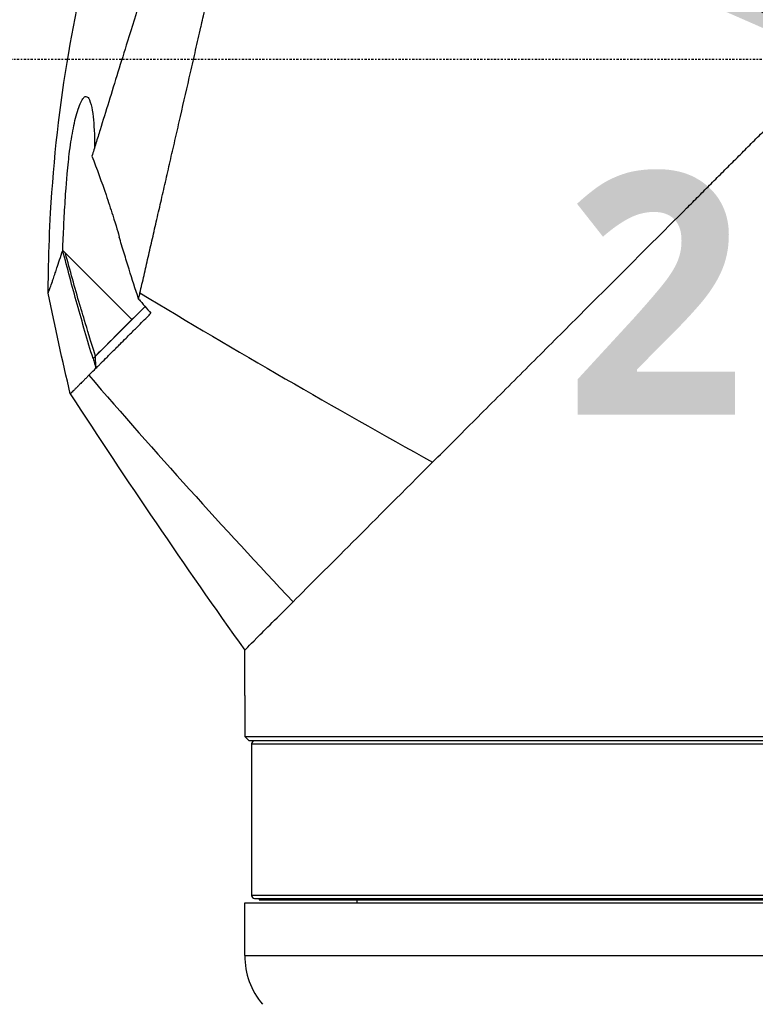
# Model space of a CAD drawing. Header units: millimetres. Extents: x 0 to 3390, y 0 to 1680.
# Tile 104 of 194: x 961 to 1010, y 784 to 849. Entities that reach past the tile are written whole.
import ezdxf

# ---------------------------------------------------------------- set-up
doc = ezdxf.new("R2010")
doc.units = ezdxf.units.MM
doc.header["$LTSCALE"] = 0.2
doc.linetypes.add('CENTER2', pattern=[1.125, 0.75, -0.125, 0.125, -0.125])
doc.layers.add('02_Center Line', color=1, linetype='CENTER2')
doc.layers.add('14_Mark', color=7, linetype='Continuous', true_color=0xe03c31)
doc.styles.add('Rainbow-4.0 Style', font='malgunsl.ttf')
doc.styles.add('Rainbow-5.0 Style', font='malgunsl.ttf')
doc.dimstyles.new('Rainbow-4.0 Style', dxfattribs={"dimtxt": 3.5, "dimasz": 2.5, "dimexe": 1, "dimexo": 1, "dimgap": 1, "dimtad": 1, "dimdsep": 46, "dimtxsty": 'Rainbow-4.0 Style', "dimcen": 0, "dimclrd": 251, "dimclre": 251, "dimclrt": 7, "dimazin": 3, "dimtp": 0.1, "dimtm": 0.1, "dimtfac": 0.61, "dimtmove": 0, "dimatfit": 3, "dimfxl": 1, "dimlwd": -1, "dimlwe": -1, "dimarcsym": 1})

# ---------------------------------------------------------------- blocks, each defined once
blk = doc.blocks.new('A$Cbf9293de')
for p, q in [((-160.88, 425.434), (-160.881, 425.435)), ((-122.7, 425.75), (-122.7, 425.75)), ((-124.2, 424.25), (-124.2, 424.25)), ((-124.95, 423.5), (-124.95, 423.5)), ((-161.614, 422.235), (-161.614, 422.235)), ((-167.991, 418.52), (-163.598, 414.127)), ((-163.598, 414.127), (-166.011, 411.714)), ((-166.011, 411.715), (-166.011, 411.714)), ((-166.011, 411.714), (-166.011, 411.715)), ((-156.15, 389.3), (-156.15, 392.3)), ((-156.15, 389.3), (-156.147, 389.3)), ((-156.147, 389.3), (-156.147, 386.6)), ((-156.147, 386.6), (-112.667, 386.6)), ((-74.209, 386.3), (-155.848, 386.3)), ((-155.5, 386.3), (-155.5, 386.3)), ((-155.697, 386.1), (-155.697, 376.1)), ((-155.697, 386.1), (-117.145, 386.1)), ((-78.603, 376.1), (-155.697, 376.1)), ((-155.5, 375.9), (-78.8, 375.9)), ((-155.5, 375.9), (-155.5, 375.9)), ((-155.197, 375.9), (-155.197, 375.8)), ((-156.15, 375.6), (-78.15, 375.6)), ((-156.15, 372.12), (-156.15, 375.6)), ((-155.197, 375.8), (-118.65, 375.8)), ((-148.75, 375.8), (-148.75, 375.6)), ((-156.15, 372.12), (-78.15, 372.12))]:
    blk.add_line(p, q)
for centre, radius, start, end in [((-155.497, 386.1), 0.2, 90.93128, 179.99764), ((-155.497, 376.1), 0.2, 180.00236, 269.06872), ((-151.15, 372.12), 5, 180, 220)]:
    blk.add_arc(centre, radius, start, end)
for centre, major_axis, ratio, start_param, end_param in [((-167.012, 418.538), (6.459, -6.379), 0.077385, 4.608481, 4.636897), ((36.49, 620.399), (-397.753, 153.958), 0.638588, 1.3044, 1.357658), ((155.407, 645.388), (387.453, -197.816), 0.897686, 4.286251, 4.333262), ((214.077, 656.622), (260.972, -374.415), 0.996733, 4.678792, 4.723659)]:
    blk.add_ellipse(centre, major_axis=major_axis, ratio=ratio, start_param=start_param, end_param=end_param)
for points, knots in [([(-163.069, 415.889), (-162.981, 416.272), (-162.892, 416.66), (-162.802, 417.052), (-162.712, 417.447), (-162.62, 417.847), (-162.528, 418.25), (-162.434, 418.658), (-162.34, 419.07), (-162.245, 419.484), (-162.148, 419.904), (-162.052, 420.327), (-161.954, 420.752), (-161.855, 421.183), (-161.756, 421.617), (-161.656, 422.052), (-161.555, 422.494), (-161.453, 422.938), (-161.35, 423.384), (-161.247, 423.836), (-161.143, 424.29), (-161.038, 424.745), (-160.932, 425.207), (-160.826, 425.67), (-160.72, 426.135), (-160.612, 426.606), (-160.503, 427.078), (-160.395, 427.551), (-160.173, 428.518), (-159.951, 429.487), (-159.73, 430.453), (-159.674, 430.7), (-159.617, 430.946), (-159.561, 431.192), (-159.504, 431.44), (-159.447, 431.688), (-159.391, 431.936), (-159.333, 432.185), (-159.276, 432.435), (-159.219, 432.684), (-159.162, 432.935), (-159.105, 433.185), (-159.048, 433.435), (-159.035, 433.491), (-159.022, 433.546), (-159.01, 433.601), (-158.964, 433.799), (-158.919, 433.996), (-158.875, 434.191), (-158.816, 434.446), (-158.759, 434.699), (-158.701, 434.949), (-158.643, 435.205), (-158.585, 435.459), (-158.527, 435.711), (-158.468, 435.967), (-158.41, 436.221), (-158.352, 436.475), (-158.243, 436.951), (-158.134, 437.424), (-158.026, 437.898), (-158.018, 437.935), (-158.009, 437.971), (-158.001, 438.008), (-157.942, 438.265), (-157.883, 438.521), (-157.825, 438.776), (-157.795, 438.905), (-157.766, 439.033), (-157.737, 439.161), (-157.707, 439.289), (-157.678, 439.417), (-157.648, 439.545), (-157.619, 439.674), (-157.59, 439.802), (-157.56, 439.93), (-157.531, 440.059), (-157.501, 440.187), (-157.472, 440.315), (-157.413, 440.573), (-157.354, 440.829), (-157.296, 441.084), (-157.237, 441.342), (-157.178, 441.598), (-157.12, 441.853), (-157.061, 442.111), (-157.002, 442.366), (-156.944, 442.621), (-156.825, 443.138), (-156.708, 443.648), (-156.593, 444.151), (-156.475, 444.666), (-156.359, 445.173), (-156.245, 445.673), (-156.186, 445.927), (-156.129, 446.178), (-156.071, 446.428), (-156.013, 446.681), (-155.956, 446.932), (-155.899, 447.18), (-155.841, 447.432), (-155.784, 447.681), (-155.728, 447.928), (-155.67, 448.178), (-155.614, 448.426), (-155.557, 448.671), (-155.444, 449.166), (-155.334, 449.647), (-155.22, 450.142), (-155.166, 450.382), (-155.11, 450.624), (-155.054, 450.868), (-155, 451.106), (-154.945, 451.346), (-154.889, 451.588), (-154.835, 451.824), (-154.781, 452.062), (-154.726, 452.301), (-154.672, 452.535), (-154.618, 452.77), (-154.564, 453.007), (-154.511, 453.238), (-154.458, 453.47), (-154.404, 453.704), (-154.352, 453.933), (-154.299, 454.163), (-154.246, 454.394), (-154.194, 454.62), (-154.143, 454.847), (-154.09, 455.074), (-154.039, 455.298), (-153.988, 455.522), (-153.936, 455.746), (-153.886, 455.966), (-153.835, 456.187), (-153.785, 456.408), (-153.753, 456.546), (-153.722, 456.683), (-153.69, 456.821), (-153.672, 456.901), (-153.653, 456.981), (-153.635, 457.061), (-153.611, 457.168), (-153.586, 457.275), (-153.561, 457.383), (-153.537, 457.49), (-153.513, 457.596), (-153.488, 457.702), (-153.44, 457.913), (-153.392, 458.123), (-153.344, 458.334), (-153.249, 458.745), (-153.155, 459.155), (-153.062, 459.562), (-152.971, 459.958), (-152.881, 460.352), (-152.792, 460.743), (-152.748, 460.934), (-152.704, 461.125), (-152.661, 461.315), (-152.639, 461.408), (-152.618, 461.502), (-152.596, 461.595), (-152.586, 461.642), (-152.575, 461.688), (-152.564, 461.735), (-152.554, 461.781), (-152.543, 461.827), (-152.533, 461.873), (-152.512, 461.965), (-152.491, 462.056), (-152.47, 462.147), (-152.449, 462.238), (-152.428, 462.328), (-152.408, 462.418), (-152.387, 462.508), (-152.367, 462.597), (-152.346, 462.686), (-152.336, 462.73), (-152.326, 462.774), (-152.316, 462.818), (-152.306, 462.862), (-152.296, 462.906), (-152.286, 462.95), (-152.246, 463.124), (-152.206, 463.297), (-152.167, 463.468), (-152.128, 463.638), (-152.09, 463.806), (-152.052, 463.972), (-152.03, 464.066), (-152.009, 464.159), (-151.988, 464.252), (-151.934, 464.487), (-151.881, 464.715), (-151.831, 464.937), (-151.795, 465.093), (-151.759, 465.246), (-151.725, 465.396), (-151.708, 465.472), (-151.69, 465.547), (-151.673, 465.621), (-151.656, 465.695), (-151.639, 465.769), (-151.623, 465.841), (-151.606, 465.914), (-151.589, 465.987), (-151.573, 466.058), (-151.557, 466.13), (-151.54, 466.201), (-151.524, 466.271), (-151.508, 466.341), (-151.492, 466.411), (-151.476, 466.48), (-151.46, 466.549), (-151.444, 466.617), (-151.429, 466.685), (-151.398, 466.821), (-151.367, 466.954), (-151.337, 467.083), (-151.322, 467.148), (-151.307, 467.213), (-151.293, 467.276), (-151.278, 467.34), (-151.264, 467.403), (-151.249, 467.465), (-151.235, 467.528), (-151.221, 467.59), (-151.207, 467.651), (-151.193, 467.712), (-151.179, 467.772), (-151.165, 467.832), (-151.151, 467.891), (-151.138, 467.951), (-151.124, 468.009), (-151.111, 468.067), (-151.097, 468.125), (-151.084, 468.182), (-151.058, 468.296), (-151.032, 468.407), (-151.008, 468.515), (-150.995, 468.569), (-150.983, 468.623), (-150.971, 468.675), (-150.959, 468.728), (-150.947, 468.78), (-150.935, 468.832), (-150.923, 468.883), (-150.911, 468.934), (-150.9, 468.984), (-150.888, 469.034), (-150.877, 469.083), (-150.866, 469.131), (-150.857, 469.171), (-150.848, 469.21), (-150.839, 469.249), (-150.837, 469.258), (-150.835, 469.266), (-150.833, 469.275), (-150.822, 469.322), (-150.812, 469.369), (-150.801, 469.414), (-150.78, 469.507), (-150.76, 469.595), (-150.74, 469.681), (-150.721, 469.767), (-150.702, 469.85), (-150.684, 469.93), (-150.665, 470.011), (-150.648, 470.088), (-150.631, 470.161), (-150.614, 470.236), (-150.598, 470.308), (-150.582, 470.375), (-150.567, 470.444), (-150.552, 470.509), (-150.538, 470.571), (-150.524, 470.634), (-150.51, 470.693), (-150.498, 470.748), (-150.485, 470.805), (-150.473, 470.857), (-150.462, 470.906), (-150.451, 470.957), (-150.44, 471.003), (-150.43, 471.046), (-150.421, 471.089), (-150.412, 471.129), (-150.403, 471.165), (-150.399, 471.183), (-150.395, 471.2), (-150.392, 471.217), (-150.388, 471.234), (-150.384, 471.249), (-150.381, 471.264), (-150.38, 471.267), (-150.38, 471.269), (-150.38, 471.273)], [0, 0, 0, 0, 0.0176061, 0.0176061, 0.0176061, 0.0354142, 0.0354142, 0.0354142, 0.0534332, 0.0534332, 0.0534332, 0.0716724, 0.0716724, 0.0716724, 0.090142, 0.090142, 0.090142, 0.1088527, 0.1088527, 0.1088527, 0.1278165, 0.1278165, 0.1278165, 0.1470458, 0.1470458, 0.1470458, 0.1665545, 0.1665545, 0.1665545, 0.2064712, 0.2064712, 0.2064712, 0.21665, 0.21665, 0.21665, 0.2269133, 0.2269133, 0.2269133, 0.2372635, 0.2372635, 0.2372635, 0.2477034, 0.2477034, 0.2477034, 0.25, 0.25, 0.25, 0.2582886, 0.2582886, 0.2582886, 0.2691214, 0.2691214, 0.2691214, 0.2801705, 0.2801705, 0.2801705, 0.2913913, 0.2913913, 0.2913913, 0.3125, 0.3125, 0.3125, 0.3141312, 0.3141312, 0.3141312, 0.3256078, 0.3256078, 0.3256078, 0.3313866, 0.3313866, 0.3313866, 0.3371928, 0.3371928, 0.3371928, 0.3430268, 0.3430268, 0.3430268, 0.3488891, 0.3488891, 0.3488891, 0.3607001, 0.3607001, 0.3607001, 0.3726291, 0.3726291, 0.3726291, 0.3846813, 0.3846813, 0.3846813, 0.4091784, 0.4091784, 0.4091784, 0.4342205, 0.4342205, 0.4342205, 0.4469543, 0.4469543, 0.4469543, 0.4598348, 0.4598348, 0.4598348, 0.4728654, 0.4728654, 0.4728654, 0.4860502, 0.4860502, 0.4860502, 0.5126453, 0.5126453, 0.5126453, 0.5255293, 0.5255293, 0.5255293, 0.538075, 0.538075, 0.538075, 0.550309, 0.550309, 0.550309, 0.5622545, 0.5622545, 0.5622545, 0.5739321, 0.5739321, 0.5739321, 0.58536, 0.58536, 0.58536, 0.5965545, 0.5965545, 0.5965545, 0.6075301, 0.6075301, 0.6075301, 0.6183, 0.6183, 0.6183, 0.625, 0.625, 0.625, 0.6288766, 0.6288766, 0.6288766, 0.6340986, 0.6340986, 0.6340986, 0.6392789, 0.6392789, 0.6392789, 0.6495199, 0.6495199, 0.6495199, 0.6695575, 0.6695575, 0.6695575, 0.6890594, 0.6890594, 0.6890594, 0.6986281, 0.6986281, 0.6986281, 0.7033699, 0.7033699, 0.7033699, 0.7057305, 0.7057305, 0.7057305, 0.7080842, 0.7080842, 0.7080842, 0.7127719, 0.7127719, 0.7127719, 0.7174336, 0.7174336, 0.7174336, 0.72207, 0.72207, 0.72207, 0.7243789, 0.7243789, 0.7243789, 0.7266817, 0.7266817, 0.7266817, 0.7358337, 0.7358337, 0.7358337, 0.7448943, 0.7448943, 0.7448943, 0.75, 0.75, 0.75, 0.7629506, 0.7629506, 0.7629506, 0.7721234, 0.7721234, 0.7721234, 0.7767514, 0.7767514, 0.7767514, 0.7814076, 0.7814076, 0.7814076, 0.7860925, 0.7860925, 0.7860925, 0.7908067, 0.7908067, 0.7908067, 0.7955507, 0.7955507, 0.7955507, 0.8003249, 0.8003249, 0.8003249, 0.8099662, 0.8099662, 0.8099662, 0.8148344, 0.8148344, 0.8148344, 0.8197352, 0.8197352, 0.8197352, 0.824669, 0.824669, 0.824669, 0.8296365, 0.8296365, 0.8296365, 0.8346384, 0.8346384, 0.8346384, 0.8396753, 0.8396753, 0.8396753, 0.8498568, 0.8498568, 0.8498568, 0.8550029, 0.8550029, 0.8550029, 0.8601868, 0.8601868, 0.8601868, 0.8654093, 0.8654093, 0.8654093, 0.8706713, 0.8706713, 0.8706713, 0.875, 0.875, 0.875, 0.8759735, 0.8759735, 0.8759735, 0.8813174, 0.8813174, 0.8813174, 0.8921352, 0.8921352, 0.8921352, 0.9031331, 0.9031331, 0.9031331, 0.9143197, 0.9143197, 0.9143197, 0.9257045, 0.9257045, 0.9257045, 0.9372979, 0.9372979, 0.9372979, 0.9491111, 0.9491111, 0.9491111, 0.9611564, 0.9611564, 0.9611564, 0.9734471, 0.9734471, 0.9734471, 0.9859982, 0.9859982, 0.9859982, 0.9923764, 0.9923764, 0.9923764, 0.9988259, 0.9988259, 0.9988259, 1, 1, 1, 1]), ([(-152.447, 469.124), (-152.469, 469.071), (-152.49, 468.99), (-152.543, 468.791), (-152.575, 468.673), (-152.689, 468.266), (-152.787, 467.923), (-152.942, 467.395), (-152.979, 467.273), (-153.061, 466.997), (-153.107, 466.844), (-153.542, 465.395), (-154.077, 463.664), (-154.821, 461.286), (-154.91, 461.002), (-155.098, 460.403), (-155.202, 460.074), (-155.357, 459.582), (-155.407, 459.421), (-155.563, 458.927), (-155.669, 458.59), (-156.223, 456.838), (-156.7, 455.333), (-157.448, 452.979), (-157.703, 452.18), (-158.091, 450.961), (-158.222, 450.55), (-158.622, 449.3), (-158.893, 448.452), (-159.437, 446.757), (-159.709, 445.913), (-160.05, 444.851), (-160.12, 444.635), (-160.327, 443.987), (-160.467, 443.551), (-160.743, 442.683), (-160.88, 442.253), (-161.141, 441.422), (-161.267, 441.018), (-161.451, 440.426), (-161.51, 440.237), (-161.682, 439.682), (-161.797, 439.311), (-162.112, 438.292), (-162.311, 437.647), (-162.681, 436.449), (-162.853, 435.891), (-163.319, 434.381), (-163.61, 433.438), (-164.322, 431.133), (-164.735, 429.796), (-165.325, 427.889), (-165.516, 427.27), (-165.795, 426.369), (-165.886, 426.073), (-166.065, 425.493), (-166.154, 425.207), (-166.24, 424.927)], [0.000673, 0.000673, 0.000673, 0.000673, 0.17971, 0.17971, 0.359414, 0.359414, 0.719115, 0.719115, 0.821903, 0.821903, 0.939217, 0.939217, 1.878781, 1.878781, 2.003585, 2.003585, 2.132306, 2.132306, 2.194382, 2.194382, 2.320835, 2.320835, 2.839695, 2.839695, 3.097862, 3.097862, 3.226611, 3.226611, 3.487514, 3.487514, 3.742939, 3.742939, 3.808139, 3.808139, 3.938003, 3.938003, 4.064823, 4.064823, 4.184569, 4.184569, 4.240791, 4.240791, 4.350575, 4.350575, 4.547218, 4.547218, 4.711517, 4.711517, 4.997302, 4.997302, 5.425596, 5.425596, 5.639642, 5.639642, 5.746661, 5.746661, 5.853484, 5.853484, 5.853484, 5.853484]), ([(-169.13, 415.883), (-169.13, 415.883), (-169.13, 415.884), (-169.13, 415.885), (-169.13, 415.887), (-169.13, 415.89), (-169.13, 415.891), (-169.13, 415.898), (-169.13, 415.903), (-169.13, 415.922), (-169.129, 415.937), (-169.129, 415.995), (-169.129, 416.038), (-169.128, 416.213), (-169.127, 416.344), (-169.122, 416.869), (-169.115, 417.262), (-169.082, 418.835), (-169.036, 420.015), (-168.769, 424.732), (-168.376, 428.267), (-166.72, 437.863), (-165.003, 443.892), (-162.627, 449.61)], [0, 0, 0, 0, 0.000133, 0.000133, 0.000537, 0.000537, 0.001022, 0.001022, 0.002479, 0.002479, 0.006849, 0.006849, 0.01996, 0.01996, 0.059291, 0.059291, 0.177286, 0.177286, 0.531319, 0.531319, 1.594875, 1.594875, 3.452424, 3.452424, 3.452424, 3.452424]), ([(-143.737, 404.713), (-143.279, 405.171), (-142.814, 405.636), (-141.872, 406.578), (-141.395, 407.055), (-140.431, 408.019), (-139.943, 408.507), (-138.959, 409.491), (-138.462, 409.988), (-137.46, 410.99), (-136.954, 411.496), (-135.936, 412.514), (-135.423, 413.027), (-134.391, 414.059), (-133.872, 414.578), (-132.827, 415.623), (-132.302, 416.148), (-131.247, 417.203), (-130.717, 417.733), (-129.12, 419.33), (-128.046, 420.404), (-126.697, 421.753), (-126.427, 422.023), (-125.886, 422.564), (-125.615, 422.835), (-125.072, 423.378), (-124.801, 423.649), (-124.257, 424.193), (-123.985, 424.465), (-123.44, 425.01), (-123.167, 425.283), (-122.622, 425.828), (-122.348, 426.102), (-121.802, 426.648), (-121.528, 426.922), (-120.981, 427.469), (-120.707, 427.743), (-119.886, 428.564), (-119.337, 429.113), (-118.515, 429.935), (-118.24, 430.21), (-117.829, 430.622), (-117.692, 430.758), (-117.419, 431.031), (-117.285, 431.165), (-117.15, 431.3)], [0, 0, 0, 0, 0.0204082, 0.0204082, 0.0408163, 0.0408163, 0.0612245, 0.0612245, 0.0816327, 0.0816327, 0.1020408, 0.1020408, 0.122449, 0.122449, 0.1428571, 0.1428571, 0.1632653, 0.1632653, 0.1836735, 0.1836735, 0.2244898, 0.2244898, 0.2346939, 0.2346939, 0.244898, 0.244898, 0.255102, 0.255102, 0.2653061, 0.2653061, 0.2755102, 0.2755102, 0.2857143, 0.2857143, 0.2959184, 0.2959184, 0.3061224, 0.3061224, 0.3265306, 0.3265306, 0.3367347, 0.3367347, 0.3418367, 0.3418367, 0.3468475, 0.3468475, 0.3468475, 0.3468475]), ([(-168.172, 418.704), (-168.152, 419.248), (-168.127, 419.795), (-168.099, 420.343), (-168.086, 420.617), (-168.071, 420.892), (-168.055, 421.167), (-168.04, 421.442), (-168.026, 421.679), (-168.006, 421.994), (-167.988, 422.276), (-167.969, 422.549), (-167.949, 422.814), (-167.939, 422.953), (-167.928, 423.089), (-167.918, 423.223), (-167.907, 423.362), (-167.895, 423.499), (-167.883, 423.633), (-167.88, 423.674), (-167.876, 423.715), (-167.872, 423.755), (-167.848, 424.028), (-167.823, 424.29), (-167.797, 424.54), (-167.771, 424.791), (-167.751, 424.981), (-167.714, 425.262), (-167.64, 425.821), (-167.56, 426.319), (-167.469, 426.776), (-167.378, 427.238), (-167.275, 427.661), (-167.156, 428.022), (-167.098, 428.2), (-167.04, 428.348), (-166.984, 428.469), (-166.925, 428.595), (-166.867, 428.691), (-166.81, 428.757), (-166.754, 428.823), (-166.699, 428.86), (-166.645, 428.866), (-166.595, 428.871), (-166.545, 428.849), (-166.496, 428.793)], [0, 0, 0, 0, 0.125, 0.125, 0.125, 0.1875, 0.1875, 0.1875, 0.25, 0.25, 0.25, 0.305992, 0.305992, 0.305992, 0.335325, 0.335325, 0.335325, 0.365722, 0.365722, 0.365722, 0.375, 0.375, 0.375, 0.4375, 0.4375, 0.4375, 0.5, 0.5, 0.5, 0.624388, 0.624388, 0.624388, 0.75, 0.75, 0.75, 0.81218, 0.81218, 0.81218, 0.876839, 0.876839, 0.876839, 0.940455, 0.940455, 0.940455, 1, 1, 1, 1]), ([(-166.496, 428.793), (-166.442, 428.731), (-166.369, 428.605), (-166.243, 428.098), (-166.199, 427.832), (-166.106, 427.01), (-166.069, 426.33), (-166.063, 425.502)], [0, 0, 0, 0, 0.0966404, 0.0966404, 0.1675367, 0.1675367, 0.2901211, 0.2901211, 0.2901211, 0.2901211]), ([(-166.24, 424.927), (-165.912, 424.077), (-165.601, 423.224), (-165.155, 421.917), (-165.007, 421.467), (-164.645, 420.319), (-164.499, 419.809), (-164.433, 419.578)], [0.0002068, 0.0002068, 0.0002068, 0.0002068, 0.27752, 0.27752, 0.4218767, 0.4218767, 0.6462788, 0.6462788, 0.6462788, 0.6462788]), ([(-163.79, 417.452), (-163.901, 417.805), (-164.009, 418.158), (-164.217, 418.846), (-164.35, 419.29), (-164.433, 419.578)], [-0.1864338, -0.1864338, -0.1864338, -0.1864338, -0.0901019, -0.0901019, -0.0000014, -0.0000014, -0.0000014, -0.0000014]), ([(-169.13, 415.883), (-169.13, 415.883), (-169.129, 415.884), (-169.128, 415.888), (-169.115, 415.921), (-169.07, 416.042), (-168.956, 416.363), (-168.909, 416.497), (-168.834, 416.715), (-168.813, 416.778), (-168.751, 416.959), (-168.709, 417.084), (-168.629, 417.32), (-168.593, 417.427), (-168.501, 417.705), (-168.44, 417.887), (-168.312, 418.276), (-168.245, 418.482), (-168.172, 418.704)], [-0.065628, -0.065628, -0.065628, -0.065628, -0.032814, 0, 0, 0.391324, 0.391324, 0.594346, 0.594346, 0.67089, 0.67089, 0.806826, 0.806826, 0.907877, 0.907877, 1.055645, 1.055645, 1.201652, 1.201652, 1.201652, 1.201652]), ([(-166.17, 411.555), (-166.532, 412.75), (-166.881, 413.946), (-167.548, 416.328), (-167.867, 417.515), (-168.172, 418.704)], [0.0000091, 0.0000091, 0.0000091, 0.0000091, 0.3751425, 0.3751425, 0.7446628, 0.7446628, 0.7446628, 0.7446628]), ([(-166.011, 411.714), (-166.317, 412.721), (-166.555, 413.507), (-166.812, 414.355), (-166.915, 414.697), (-166.991, 414.95), (-167.018, 415.04), (-167.027, 415.071), (-167.033, 415.09), (-167.027, 415.071), (-167.375, 416.246), (-167.693, 417.384), (-167.991, 418.52)], [0.0000098, 0.0000098, 0.0000098, 0.0000098, 0.25, 0.25, 0.375, 0.4375, 0.46875, 0.484375, 0.484375, 0.5, 0.5, 1, 1, 1, 1]), ([(-163.16, 415.491), (-163.151, 415.529), (-163.143, 415.567), (-163.134, 415.605), (-163.112, 415.699), (-163.091, 415.794), (-163.069, 415.889)], [0.0000002, 0.0000002, 0.0000002, 0.0000002, 0.2858883, 0.2858883, 0.2858883, 1, 1, 1, 1]), ([(-166.011, 411.714), (-166.011, 411.715), (-166.011, 411.715), (-165.758, 411.968), (-164.993, 412.733), (-163.864, 413.862), (-163.313, 414.413), (-162.731, 414.995)], [-0.9705702, -0.9705702, -0.9705702, -0.9705702, -0.9705688, -0.9705688, -0.4874759, -0.4874759, -0.1041274, -0.1041274, -0.1041274, -0.1041274]), ([(-163.16, 415.491), (-163.09, 415.411), (-163.032, 415.344), (-162.888, 415.178), (-162.821, 415.099), (-162.615, 414.862), (-162.482, 414.709), (-162.346, 414.551)], [0, 0, 0, 0, 0.0320097, 0.0320097, 0.0605846, 0.0605846, 0.118793, 0.118793, 0.118793, 0.118793]), ([(-165.977, 410.92), (-165.943, 410.954), (-165.909, 410.988), (-165.873, 411.024), (-165.853, 411.045), (-165.832, 411.065), (-165.811, 411.086), (-165.759, 411.139), (-165.705, 411.193), (-165.649, 411.249), (-165.644, 411.254), (-165.638, 411.259), (-165.633, 411.265), (-165.511, 411.387), (-165.381, 411.517), (-165.247, 411.651), (-165.215, 411.683), (-165.182, 411.716), (-165.149, 411.749), (-164.972, 411.926), (-164.786, 412.112), (-164.594, 412.304), (-164.525, 412.373), (-164.455, 412.443), (-164.384, 412.513), (-164.255, 412.643), (-164.123, 412.775), (-163.988, 412.91), (-163.805, 413.093), (-163.615, 413.282), (-163.42, 413.477), (-163.389, 413.508), (-163.358, 413.539), (-163.326, 413.571), (-163.093, 413.805), (-162.851, 414.047), (-162.597, 414.3), (-162.515, 414.382), (-162.431, 414.466), (-162.346, 414.551)], [0.000002, 0.000002, 0.000002, 0.000002, 0.0399137, 0.0399137, 0.0399137, 0.0624984, 0.0624984, 0.0624984, 0.1197226, 0.1197226, 0.1197226, 0.1249986, 0.1249986, 0.1249986, 0.2499988, 0.2499988, 0.2499988, 0.2800697, 0.2800697, 0.2800697, 0.4419003, 0.4419003, 0.4419003, 0.4999992, 0.4999992, 0.4999992, 0.6059478, 0.6059478, 0.6059478, 0.7499996, 0.7499996, 0.7499996, 0.7730673, 0.7730673, 0.7730673, 0.9442525, 0.9442525, 0.9442525, 0.9999998, 0.9999998, 0.9999998, 0.9999998]), ([(-165.977, 410.92), (-165.983, 411.052), (-165.988, 411.185), (-166, 411.45), (-166.006, 411.582), (-166.011, 411.714)], [0.00000129, 0.00000129, 0.00000129, 0.00000129, 0.03975771, 0.03975771, 0.07951778, 0.07951778, 0.07951778, 0.07951778]), ([(-166.17, 411.555), (-166.138, 411.449), (-166.106, 411.344), (-166.042, 411.132), (-166.009, 411.026), (-165.977, 410.92)], [-0.06656023, -0.06656023, -0.06656023, -0.06656023, -0.03328288, -0.03328288, -0.00003768, -0.00003768, -0.00003768, -0.00003768]), ([(-166.445, 410.45), (-166.5, 410.396), (-166.552, 410.343), (-166.603, 410.292), (-166.659, 410.236), (-166.713, 410.182), (-166.764, 410.13), (-166.82, 410.074), (-166.873, 410.021), (-166.924, 409.97), (-166.964, 409.93), (-167.002, 409.892), (-167.038, 409.856), (-167.092, 409.802), (-167.143, 409.751), (-167.19, 409.704), (-167.215, 409.679), (-167.24, 409.654), (-167.264, 409.63), (-167.313, 409.581), (-167.358, 409.537), (-167.398, 409.497), (-167.413, 409.482), (-167.427, 409.468), (-167.441, 409.454), (-167.483, 409.413), (-167.519, 409.378), (-167.549, 409.347), (-167.556, 409.341), (-167.562, 409.335), (-167.568, 409.329), (-167.568, 409.329), (-167.568, 409.329), (-167.569, 409.328), (-167.6, 409.298), (-167.623, 409.274), (-167.64, 409.257), (-167.642, 409.256), (-167.644, 409.254), (-167.646, 409.252), (-167.653, 409.245), (-167.659, 409.239), (-167.663, 409.235), (-167.666, 409.232), (-167.667, 409.23), (-167.669, 409.229), (-167.67, 409.227), (-167.67, 409.227), (-167.67, 409.227), (-167.67, 409.227), (-167.67, 409.227), (-167.67, 409.227)], [0.0005935, 0.0005935, 0.0005935, 0.0005935, 0.068251, 0.068251, 0.068251, 0.1428587, 0.1428587, 0.1428587, 0.2232664, 0.2232664, 0.2232664, 0.2857156, 0.2857156, 0.2857156, 0.378262, 0.378262, 0.378262, 0.4285725, 0.4285725, 0.4285725, 0.5332655, 0.5332655, 0.5332655, 0.5714294, 0.5714294, 0.5714294, 0.6882687, 0.6882687, 0.6882687, 0.7129292, 0.7129292, 0.7129292, 0.7142862, 0.7142862, 0.7142862, 0.8432496, 0.8432496, 0.8432496, 0.8571431, 0.8571431, 0.8571431, 0.9207397, 0.9207397, 0.9207397, 0.9594915, 0.9594915, 0.9594915, 0.9982308, 0.9982308, 0.9982308, 0.9987867, 0.9987867, 0.9987867, 0.9987867]), ([(-166.444, 410.452), (-166.33, 410.566), (-166.207, 410.689), (-166.076, 410.821), (-166.044, 410.853), (-166.011, 410.886), (-165.977, 410.92)], [0, 0, 0, 0, 0.800364, 0.800364, 0.800364, 1, 1, 1, 1]), ([(-143.737, 404.713), (-145.638, 402.812), (-147.424, 401.026), (-150.523, 397.927), (-151.858, 396.592), (-152.96, 395.49)], [-1.860583, -1.860583, -1.860583, -1.860583, -0.897924, -0.897924, 0, 0, 0, 0]), ([(-156.15, 392.3), (-156.15, 392.3), (-155.875, 392.575), (-154.794, 393.656), (-153.981, 394.469), (-152.96, 395.49)], [0, 0, 0, 0, 0.802409, 0.802409, 1.633605, 1.633605, 1.633605, 1.633605]), ([(-155.848, 386.3), (-155.879, 386.331), (-155.912, 386.364), (-156.011, 386.464), (-156.08, 386.533), (-156.145, 386.598), (-156.146, 386.599), (-156.147, 386.6)], [0.1405763, 0.1405763, 0.1405763, 0.1405763, 0.15482977, 0.15482977, 0.18184128, 0.18184128, 0.18229388, 0.18229388, 0.18229388, 0.18229388])]:
    blk.add_open_spline(points, degree=3, knots=knots)
for points in [[(-163.16, 415.491), (-163.375, 416.143), (-163.585, 416.797), (-163.79, 417.452)], [(-169.13, 415.883), (-169.13, 415.883), (-169.13, 415.883), (-169.13, 415.883)], [(-167.67, 409.227), (-168.197, 411.436), (-168.684, 413.655), (-169.13, 415.883)], [(-162.73, 414.995), (-163.02, 414.706), (-163.309, 414.417), (-163.598, 414.127)], [(-166.012, 411.714), (-166.042, 411.684), (-166.072, 411.654), (-166.102, 411.624)], [(-166.102, 411.624), (-166.125, 411.601), (-166.148, 411.578), (-166.17, 411.555)]]:
    blk.add_open_spline(points, degree=3)
at = {"layer": '02_Center Line'}
blk.add_line((40.457, 431.3), (-173.845, 431.3), dxfattribs=at)
blk = doc.blocks.new('*D154')
at = {"color": 251, "linetype": 'ByBlock', "transparency": 16777216}
for p, q in [((970.966, 1190.638), (902.721, 1190.638)), ((906.721, 856.638), (906.721, 1180.638)), ((954.151, 846.638), (902.721, 846.638))]:
    blk.add_line(p, q, dxfattribs=at)
at = {"color": 251, "transparency": 16777216}
for points in [[(905.054, 1180.638), (908.388, 1180.638), (906.721, 1190.638)], [(905.054, 856.638), (908.388, 856.638), (906.721, 846.638)]]:
    blk.add_solid(points, dxfattribs=at)
at = {"layer": 'Defpoints', "color": 0, "transparency": 16777216}
for p in [(906.721, 1190.638), (974.966, 1190.638), (958.151, 846.638)]:
    blk.add_point(p, dxfattribs=at)
at = {"color": 7, "transparency": 16777216, "insert": (895.478, 1018.638), "char_height": 14, "attachment_point": 5, "rotation": 90, "style": 'Rainbow-4.0 Style'}
blk.add_mtext('344', dxfattribs=at)
blk = doc.blocks.new('*D156')
at = {"color": 251, "linetype": 'ByBlock', "transparency": 16777216}
for p, q in [((1091.046, 1290.638), (863.127, 1290.638)), ((867.127, 1280.638), (867.127, 570.638)), ((945.359, 560.638), (863.127, 560.638))]:
    blk.add_line(p, q, dxfattribs=at)
at = {"color": 251, "transparency": 16777216}
for points in [[(865.461, 1280.638), (868.794, 1280.638), (867.127, 1290.638)], [(865.461, 570.638), (868.794, 570.638), (867.127, 560.638)]]:
    blk.add_solid(points, dxfattribs=at)
at = {"layer": 'Defpoints', "color": 0, "transparency": 16777216}
for p in [(1095.046, 1290.638), (867.127, 560.638), (949.359, 560.638)]:
    blk.add_point(p, dxfattribs=at)
at = {"color": 7, "transparency": 16777216, "insert": (855.885, 925.638), "char_height": 14, "attachment_point": 5, "rotation": 90, "style": 'Rainbow-4.0 Style'}
blk.add_mtext('730', dxfattribs=at)
blk = doc.blocks.new('A$C70e6bd02')
at = {"layer": '14_Mark', "insert": (-17.839, -15.459), "char_height": 16, "attachment_point": 4, "style": 'Rainbow-5.0 Style'}
blk.add_mtext('{\\fMalgun Gothic Semilight|b1|i0|c129|p50;2}', dxfattribs=at)

msp = doc.modelspace()

# ---------------------------------------------------------------- block references
for name, p in [('A$Cbf9293de', (1131.996, 415.338)), ('A$C70e6bd02', (1014.846, 846.638))]:
    msp.add_blockref(name, p)

# ---------------------------------------------------------------- dimensions: what is measured, and where the dimension line sits
for base, p1, p2, picture, middle in [((867.127, 560.638), (1095.046, 1290.638), (949.359, 560.638), '*D156', (855.885, 925.638)), ((906.721, 1190.638), (958.151, 846.638), (974.966, 1190.638), '*D154', (895.478, 1018.638))]:
    dim = msp.add_linear_dim(base=base, p1=p1, p2=p2, angle=90, dimstyle='Rainbow-4.0 Style', override={"dimscale": 4, "dimtol": 0, "dimlim": 0, "dimtp": 0.1, "dimtm": 0.1, "dimtfac": 0.61, "dimtdec": 2, "dimtolj": 0, "dimtzin": 8})
    dim.commit()
    dim.dimension.update_dxf_attribs({"geometry": picture, "text_midpoint": middle})

# ---------------------------------------------------------------- leaders
at = {"annotation_type": 0, "has_hookline": 1, "hookline_direction": 1}
for points in [[(1014.846, 846.638), (807.355, 981.353), (797.355, 981.353)], [(1014.846, 684.729), (794.193, 831.854), (784.193, 831.854)]]:
    msp.add_leader(points, dimstyle='Rainbow-4.0 Style', override={"dimscale": 4}, dxfattribs=at)

doc.saveas('drawing.dxf')
